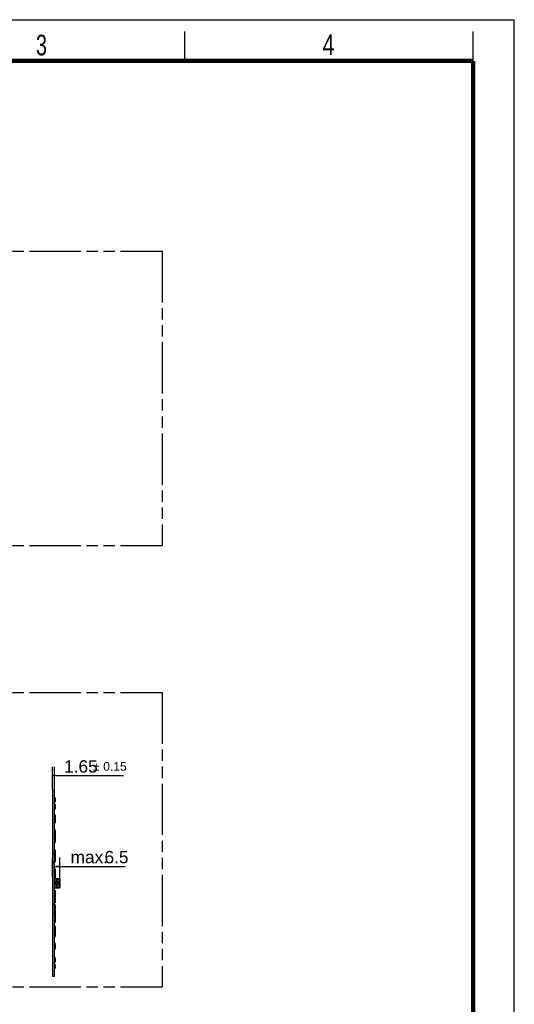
# Model space of a CAD drawing. Header units: millimetres. Extents: x 0 to 210, y 0 to 297.
# Tile 8 of 8: x 126 to 210, y 130 to 297. Entities that reach past the tile are written whole.
import ezdxf

# ---------------------------------------------------------------- set-up
doc = ezdxf.new("R2010")
doc.units = ezdxf.units.MM
doc.header["$LTSCALE"] = 19.36
doc.linetypes.add('PHANTOM', pattern=[0.8, 0.45, -0.05, 0.1, -0.05, 0.1, -0.05])
doc.layers.get('0').update_dxf_attribs({"linetype": 'CONTINUOUS'})
doc.layers.add('DEFAULT_3', color=7, linetype='PHANTOM')
doc.layers.add('Z_DIM_2D', color=7, linetype='CONTINUOUS')
doc.styles.add('TEXTSTYLE_2', font='txt', dxfattribs={"width": 0.75})
doc.styles.add('TEXTSTYLE_3', font='helveticaneueltw1g-ltcn.otf')
doc.styles.add('TEXTSTYLE_4', font='gdt', dxfattribs={"width": 0.7})
doc.dimstyles.new('DIMSTYLE_7', dxfattribs={"dimtxt": 2.1, "dimasz": 3.5, "dimexe": 1.5, "dimexo": 0, "dimgap": 0.525, "dimtad": 1, "dimdec": 3, "dimlfac": 5, "dimdsep": 46, "dimtxsty": 'TEXTSTYLE_3', "dimblk": '_FILLED', "dimblk1": '_FILLED', "dimblk2": '_FILLED', "dimcen": 0.09, "dimclrt": 5, "dimadec": 3, "dimazin": 2, "dimtol": 1, "dimtp": 0.15, "dimtm": 0.15, "dimtfac": 1, "dimtdec": 3, "dimtofl": 0, "dimtmove": 0, "dimatfit": 3, "dimldrblk": '_FILLED', "dimfxl": 0, "dimtolj": 1, "dimarcsym": 0})
doc.dimstyles.new('DIMSTYLE_8', dxfattribs={"dimtxt": 2.1, "dimasz": 3.5, "dimexe": 1.5, "dimexo": 0, "dimgap": 0.525, "dimtad": 1, "dimdec": 3, "dimlfac": 5, "dimdsep": 46, "dimtxsty": 'TEXTSTYLE_3', "dimblk": '_FILLED', "dimblk1": '_FILLED', "dimblk2": '_FILLED', "dimcen": 0.09, "dimclrt": 5, "dimadec": 3, "dimazin": 2, "dimtp": 0.2, "dimtm": 0.2, "dimtfac": 1, "dimtdec": 3, "dimtofl": 0, "dimtmove": 0, "dimatfit": 3, "dimldrblk": '_FILLED', "dimfxl": 0, "dimtolj": 1, "dimarcsym": 0})

# ---------------------------------------------------------------- blocks, each defined once
blk = doc.blocks.new('*D18')
at = {"layer": 'Z_DIM_2D', "color": 2, "linetype": 'Continuous', "transparency": 16777216}
for p, q in [((131.5, 166.13), (131.5, 170.06)), ((131.83, 166.13), (131.83, 170.06)), ((131.5, 168.56), (131.66, 168.56)), ((131.83, 168.56), (131.66, 168.56)), ((131.66, 168.56), (143.56, 168.56))]:
    blk.add_line(p, q, dxfattribs=at)
at = {"layer": 'Z_DIM_2D', "color": 5, "linetype": 'Continuous', "transparency": 16777216}
for s, height, style, p in [('1.65', 2.1, 'TEXTSTYLE_3', (133.46, 169.08)), ('`', 1.47, 'TEXTSTYLE_4', (138.39, 169.4)), ('0.15', 1.47, 'TEXTSTYLE_3', (140.11, 169.4))]:
    blk.add_text(s, height=height, dxfattribs=dict(at, style=style)).set_placement(p)
blk = doc.blocks.new('_FILLED')
at = {"color": 0, "linetype": 'ByBlock'}
blk.add_solid([(0, 0), (-1, 0.125), (-1, -0.125)], dxfattribs=at)
blk = doc.blocks.new('_NONE')
blk = doc.blocks.new('*D19')
at = {"layer": 'Z_DIM_2D', "color": 2, "linetype": 'Continuous', "transparency": 16777216}
for p, q in [((131.5, 151.38), (131.5, 154.65)), ((132.73, 150.38), (132.73, 154.65)), ((131.5, 153.15), (132.11, 153.15)), ((132.73, 153.15), (132.11, 153.15)), ((132.11, 153.15), (143.86, 153.15))]:
    blk.add_line(p, q, dxfattribs=at)
at = {"layer": 'Z_DIM_2D', "color": 5, "linetype": 'Continuous', "transparency": 16777216, "style": 'TEXTSTYLE_3'}
for s, p in [('6.5', (140.34, 153.67)), ('max. ', (134.57, 153.67))]:
    blk.add_text(s, height=2.1, dxfattribs=at).set_placement(p)

msp = doc.modelspace()

# ---------------------------------------------------------------- linework, layer by layer
at = {"color": 2, "linetype": 'Continuous'}
for p, q in [((0, 297), (210, 297)), ((210, 0), (210, 297)), ((154, 290), (154, 295)), ((203, 290), (203, 295))]:
    msp.add_line(p, q, dxfattribs=at)
at = {"color": 7, "linetype": 'Continuous'}
for p, q in [((131.49951, 166.13415), (131.49951, 134.43415)), ((131.49951, 166.13415), (131.82951, 166.13415)), ((131.82951, 134.43415), (131.82951, 166.13415)), ((131.93391, 164.77825), (131.82951, 164.77825)), ((131.82951, 164.77636), (131.93391, 164.77636)), ((131.93391, 164.69034), (131.82951, 164.69034)), ((131.82951, 164.09654), (131.93391, 164.09654)), ((131.93391, 164.77636), (131.93391, 164.09654)), ((131.82951, 163.6896), (131.93391, 163.6896)), ((131.93391, 163.44037), (131.82951, 163.44037)), ((131.82951, 162.89458), (131.93391, 162.89458)), ((131.93391, 163.6896), (131.93391, 162.89458)), ((131.82951, 161.88415), (131.93391, 161.88415)), ((131.82951, 161.51413), (131.93391, 161.51413)), ((131.93391, 161.12119), (131.82951, 161.12119)), ((131.82951, 160.66776), (131.93391, 160.66776)), ((131.93391, 161.88415), (131.93391, 160.5181)), ((131.82951, 160.5181), (131.93391, 160.5181)), ((131.82951, 159.36185), (131.93391, 159.36185)), ((131.82951, 158.9761), (131.93391, 158.9761)), ((131.93391, 159.36185), (131.93391, 157.21347)), ((131.82951, 158.51654), (131.93391, 158.51654)), ((131.82951, 158.43375), (131.93391, 158.43375)), ((131.93391, 157.9291), (131.82951, 157.9291)), ((131.82951, 157.60456), (131.93391, 157.60456)), ((131.82951, 157.22841), (131.93391, 157.22841)), ((131.82951, 157.21347), (131.93391, 157.21347)), ((131.82951, 155.9821), (131.93391, 155.9821)), ((131.82951, 155.95844), (131.93391, 155.95844)), ((131.93391, 155.9821), (131.93391, 153.94177)), ((131.82951, 155.3517), (131.49951, 155.3517)), ((131.82951, 155.43883), (131.93391, 155.43883)), ((131.82951, 155.13883), (131.93391, 155.13883)), ((131.93391, 154.92268), (131.82951, 154.92268)), ((131.82951, 154.68654), (131.93391, 154.68654)), ((131.93391, 154.11086), (131.82951, 154.11086)), ((131.82951, 153.94177), (131.93391, 153.94177)), ((131.82951, 153.74415), (131.49951, 153.74415)), ((131.82951, 152.70618), (131.93391, 152.70618)), ((131.82951, 152.70286), (131.93391, 152.70286)), ((131.82951, 152.59164), (131.93391, 152.59164)), ((131.93391, 152.70618), (131.93391, 150.95076)), ((131.82951, 152.00074), (131.93391, 152.00074)), ((131.82951, 151.89667), (131.93391, 151.89667)), ((131.82951, 151.61871), (131.93391, 151.61871)), ((131.93391, 151.02309), (131.82951, 151.02309)), ((131.82951, 150.9502), (131.93391, 150.95076)), ((131.82951, 150.80403), (131.90951, 150.80403)), ((131.82951, 150.58415), (131.93391, 150.58415)), ((131.85951, 150.95076), (131.85951, 150.82403)), ((131.85951, 150.82403), (131.90951, 150.82403)), ((131.85951, 150.80403), (131.85951, 150.58415)), ((131.88951, 150.58415), (131.88951, 150.80403)), ((131.90951, 150.82403), (131.90951, 150.58415)), ((131.93391, 151.07403), (132.72951, 151.07403)), ((131.93391, 150.58415), (131.93391, 149.98415)), ((132.17951, 150.98403), (132.17951, 150.38403)), ((132.17951, 150.98403), (132.72951, 150.98403)), ((132.17951, 150.93403), (132.52951, 150.93403)), ((132.17951, 150.90403), (132.70982, 150.90403)), ((132.52951, 150.98403), (132.52951, 150.90403)), ((132.61951, 150.90403), (132.61951, 150.98403)), ((132.70982, 150.90403), (132.70982, 150.46403)), ((132.72951, 151.07403), (132.72951, 150.98403)), ((131.93391, 149.98415), (131.82951, 149.98415)), ((131.82951, 149.76403), (131.90951, 149.76403)), ((131.83951, 149.09899), (131.82951, 149.09899)), ((131.83951, 148.67164), (131.83951, 149.09899)), ((131.83951, 149.04239), (131.93391, 149.04239)), ((131.85951, 149.98415), (131.85951, 149.76403)), ((131.85951, 149.74403), (131.85951, 149.49403)), ((131.85951, 149.74403), (131.90951, 149.74403)), ((131.85951, 149.49403), (132.72951, 149.49403)), ((131.88951, 149.76403), (131.88951, 149.98415)), ((131.90951, 149.98415), (131.90951, 149.74403)), ((131.93391, 149.04239), (131.93391, 147.86213)), ((132.17951, 150.46403), (132.70982, 150.46403)), ((132.52951, 150.43403), (132.17951, 150.43403)), ((132.17951, 150.38403), (132.72951, 150.38403)), ((132.17951, 150.18403), (132.17951, 149.58403)), ((132.17951, 150.18403), (132.72951, 150.18403)), ((132.17951, 150.13403), (132.52951, 150.13403)), ((132.17951, 150.10403), (132.70982, 150.10403)), ((132.17951, 149.66403), (132.70982, 149.66403)), ((132.52951, 149.63403), (132.17951, 149.63403)), ((132.17951, 149.58403), (132.72951, 149.58403)), ((132.52951, 150.38403), (132.52951, 150.46403)), ((132.52951, 150.18403), (132.52951, 150.10403)), ((132.52951, 149.58403), (132.52951, 149.66403)), ((132.61951, 150.38403), (132.61951, 150.46403)), ((132.61951, 150.10403), (132.61951, 150.18403)), ((132.61951, 149.58403), (132.61951, 149.66403)), ((132.70982, 150.10403), (132.70982, 149.66403)), ((132.72951, 150.38403), (132.72951, 150.18403)), ((132.72951, 149.58403), (132.72951, 149.49403)), ((131.83951, 148.85386), (131.82951, 148.85386)), ((131.93391, 148.67164), (131.82951, 148.67164)), ((131.82951, 148.56757), (131.93391, 148.56757)), ((131.82951, 147.97667), (131.93391, 147.97667)), ((131.82951, 147.86213), (131.93391, 147.86213)), ((131.82951, 147.72744), (131.93391, 147.72744)), ((131.82951, 147.72619), (131.93391, 147.72619)), ((131.82951, 147.51331), (131.93391, 147.51331)), ((131.93391, 147.72619), (131.93391, 146.95234)), ((131.49951, 146.82415), (131.82951, 146.82415)), ((131.93391, 146.95234), (131.82951, 146.95234)), ((131.82951, 146.62654), (131.93391, 146.62654)), ((131.82951, 146.45745), (131.93391, 146.45745)), ((131.93391, 145.88177), (131.82951, 145.88177)), ((131.93391, 145.77892), (131.82951, 145.77892)), ((131.93391, 146.62654), (131.93391, 145.88177)), ((131.93391, 145.77892), (131.93391, 143.6339)), ((131.49951, 145.21661), (131.82951, 145.21661)), ((131.82951, 145.22453), (131.93391, 145.22453)), ((131.93391, 145.04396), (131.82951, 145.04396)), ((131.82951, 144.74396), (131.93391, 144.74396)), ((131.82951, 144.22435), (131.93391, 144.22435)), ((131.82951, 144.03181), (131.93391, 144.03181)), ((131.93391, 143.6339), (131.82951, 143.6339)), ((131.82951, 142.96768), (131.93391, 142.96768)), ((131.82951, 142.6433), (131.93391, 142.6433)), ((131.93391, 142.96768), (131.93391, 141.20521)), ((131.93391, 142.13854), (131.82951, 142.13854)), ((131.93391, 142.05051), (131.82951, 142.05051)), ((131.82951, 141.59088), (131.93391, 141.59088)), ((131.82951, 141.20521), (131.93391, 141.20521)), ((131.93391, 140.05021), (131.82951, 140.05021)), ((131.82951, 139.90055), (131.93391, 139.90055)), ((131.82951, 139.44712), (131.93391, 139.44712)), ((131.93391, 139.05418), (131.82951, 139.05418)), ((131.93391, 140.05021), (131.93391, 139.05418)), ((131.82951, 137.67373), (131.93391, 137.67373)), ((131.93391, 137.67373), (131.93391, 136.87871)), ((131.82951, 137.12794), (131.93391, 137.12794)), ((131.93391, 136.87871), (131.82951, 136.87871)), ((131.82951, 136.46933), (131.93391, 136.46933)), ((131.82951, 135.87544), (131.93391, 135.87544)), ((131.93391, 135.79006), (131.82951, 135.79006)), ((131.93391, 136.46933), (131.93391, 135.79006)), ((131.82951, 134.43415), (131.49951, 134.43415))]:
    msp.add_line(p, q, dxfattribs=at)
at = {"color": 9, "linetype": 'Continuous'}
for p, q in [((131.49951, 153.94416), (131.82951, 153.94416)), ((132.21951, 150.90403), (132.21951, 150.46403)), ((132.25139, 150.93403), (132.25139, 150.98403)), ((132.25951, 150.46403), (132.25951, 150.90403)), ((132.32951, 150.98403), (132.32951, 151.07403)), ((132.50105, 150.98403), (132.50105, 150.93403)), ((132.61951, 150.94403), (132.52951, 150.94403)), ((132.60883, 150.46403), (132.60883, 150.90403)), ((132.60988, 150.90403), (132.60988, 150.46403)), ((132.21951, 150.10403), (132.21951, 149.66403)), ((132.25139, 150.38403), (132.25139, 150.43403)), ((132.25139, 150.13403), (132.25139, 150.18403)), ((132.25139, 149.58403), (132.25139, 149.63403)), ((132.25951, 149.66403), (132.25951, 150.10403)), ((132.32951, 150.18403), (132.32951, 150.38403)), ((132.32951, 149.49403), (132.32951, 149.58403)), ((132.50105, 150.43403), (132.50105, 150.38403)), ((132.50105, 150.18403), (132.50105, 150.13403)), ((132.50105, 149.63403), (132.50105, 149.58403)), ((132.52951, 150.42403), (132.61951, 150.42403)), ((132.61951, 150.14403), (132.52951, 150.14403)), ((132.52951, 149.62403), (132.61951, 149.62403)), ((132.60883, 149.66403), (132.60883, 150.10403)), ((132.60988, 150.10403), (132.60988, 149.66403)), ((131.82951, 146.62416), (131.49951, 146.62416))]:
    msp.add_line(p, q, dxfattribs=at)
at = {"color": 7, "linetype": 'Continuous', "const_width": 0.7}
for points in [[(7, 290), (203, 290)], [(203, 7), (203, 290)]]:
    msp.add_lwpolyline(points, dxfattribs=at)
at = {"color": 7, "linetype": 'Continuous'}
for points, knots in [([(132.61951, 150.97669), (132.61951, 150.97866), (132.62023, 150.98331), (132.62489, 150.98403), (132.62685, 150.98403)], [0, 0, 0, 0, 0.499867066, 1, 1, 1, 1]), ([(132.61951, 150.17669), (132.61951, 150.17866), (132.62023, 150.18331), (132.62489, 150.18403), (132.62685, 150.18403)], [0, 0, 0, 0, 0.499867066, 1, 1, 1, 1]), ([(132.62685, 149.58403), (132.62489, 149.58403), (132.62023, 149.58476), (132.61951, 149.58941), (132.61951, 149.59137)], [0, 0, 0, 0, 0.500127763, 1, 1, 1, 1])]:
    msp.add_open_spline(points, degree=3, knots=knots, dxfattribs=at)
at = {"layer": 'DEFAULT_3', "color": 91, "linetype": 'PHANTOM', "true_color": 0x80ff80}
for p, q in [((50.12864, 257.68), (150.12864, 257.68)), ((150.12864, 257.68), (150.12864, 207.68)), ((50.12864, 207.68), (150.12864, 207.68)), ((50.12864, 182.68), (150.12864, 182.68)), ((150.12864, 182.68), (150.12864, 132.68)), ((50.12864, 132.68), (150.12864, 132.68))]:
    msp.add_line(p, q, dxfattribs=at)

# ---------------------------------------------------------------- texts
at = {"color": 5, "linetype": 'Continuous', "style": 'TEXTSTYLE_2'}
for s, width, p in [('3', 0.714286, (128.68391, 290.94286)), ('4', 0.785714, (177.38314, 290.99105))]:
    msp.add_text(s, height=3.5, dxfattribs=dict(at, width=width)).set_placement(p)

# ---------------------------------------------------------------- dimensions: what is measured, and where the dimension line sits
at = {"layer": 'Z_DIM_2D', "color": 2, "linetype": 'Continuous'}
dim = msp.add_linear_dim(base=(131.82951, 168.55584), p1=(131.49951, 166.13415), p2=(131.82951, 166.13415), dimstyle='DIMSTYLE_7', override={"dimblk1": 'NONE', "dimblk2": 'NONE', "dimsah": 1}, dxfattribs=at)
dim.commit()
dim.dimension.update_dxf_attribs({"geometry": '*D18', "text_midpoint": (138.50899, 168.55584), "dimtype": 160})
dim = msp.add_linear_dim(base=(131.49951, 153.14729), p1=(132.72951, 150.38403), p2=(131.49951, 151.38415), angle=180, text='max. <>', dimstyle='DIMSTYLE_8', override={"dimblk1": 'NONE', "dimblk2": 'NONE', "dimsah": 1}, dxfattribs=at)
dim.commit()
dim.dimension.update_dxf_attribs({"geometry": '*D19', "text_midpoint": (139.21529, 153.14729), "dimtype": 160})

doc.saveas('drawing.dxf')
